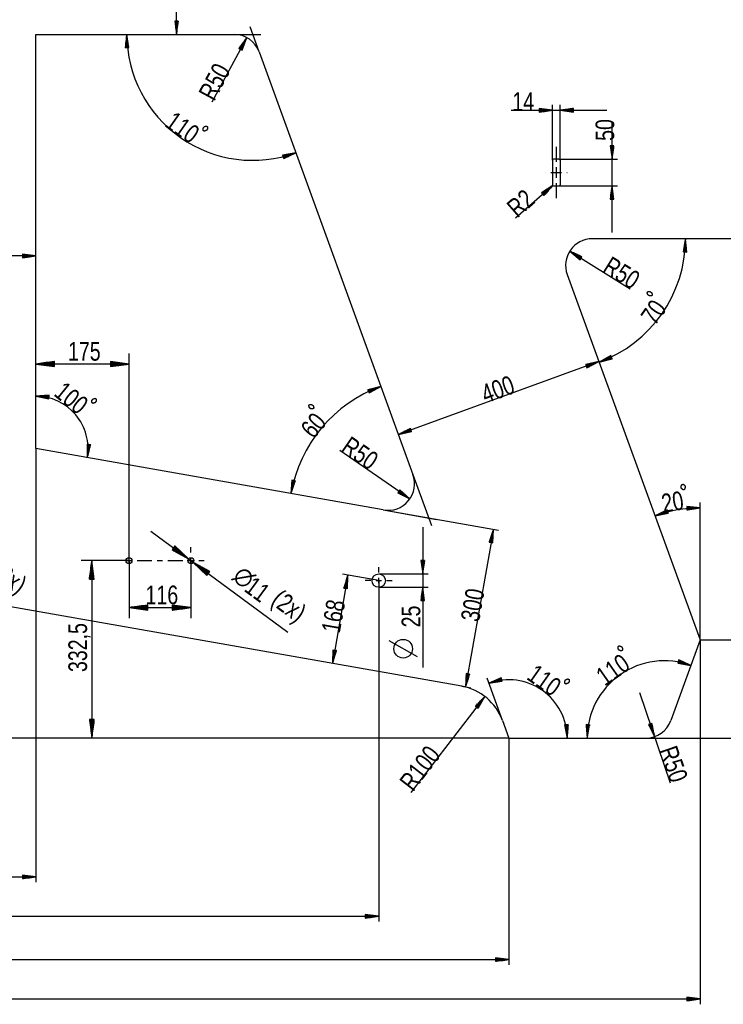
# Model space of a CAD drawing. Header units: millimetres. Extents: x -6 to 1189, y -6 to 841.
# Tile 12 of 23: x 283 to 415, y 497 to 681. Entities that reach past the tile are written whole.
import ezdxf

# ---------------------------------------------------------------- set-up
doc = ezdxf.new("R2010")
doc.units = ezdxf.units.MM
doc.layers.add('201', color=7, linetype='Continuous')
doc.styles.add('SEACAD_Arial', font='arial.ttf', dxfattribs={"width": 0.75})

msp = doc.modelspace()

# ---------------------------------------------------------------- linework, layer by layer
at = {"layer": '201', "color": 7, "linetype": 'Continuous'}
for p, q in [((312.45, 678.72), (312.45, 714.72)), ((312.78, 681.22), (312.12, 681.22)), ((312.12, 681.22), (312.45, 678.72)), ((312.15, 681.22), (312.15, 681.04)), ((312.15, 681.22), (312.15, 681.04)), ((312.2, 681.22), (312.2, 680.65)), ((312.25, 681.22), (312.25, 680.26)), ((312.3, 681.22), (312.3, 679.88)), ((312.35, 681.22), (312.35, 679.49)), ((312.4, 681.22), (312.4, 679.11)), ((312.45, 678.72), (312.78, 681.22)), ((312.45, 681.22), (312.45, 678.72)), ((312.45, 681.22), (312.45, 678.72)), ((312.5, 681.22), (312.5, 679.11)), ((312.55, 681.22), (312.55, 679.49)), ((312.6, 681.22), (312.6, 679.88)), ((312.65, 681.22), (312.65, 680.26)), ((312.7, 681.22), (312.7, 680.65)), ((312.75, 681.22), (312.75, 681.04)), ((312.75, 681.22), (312.75, 681.04)), ((327.96, 675.43), (326.25, 680.13)), ((286.06, 678.72), (323.26, 678.72)), ((286.06, 601.07), (286.06, 678.72)), ((303.15, 678.72), (302.89, 676.21)), ((303.06, 676.22), (303.03, 677.56)), ((303.12, 676.22), (303.07, 677.95)), ((303.17, 676.22), (303.11, 678.33)), ((303.55, 676.23), (303.15, 678.72)), ((303.22, 676.22), (303.15, 678.72)), ((303.22, 676.22), (303.15, 678.72)), ((303.27, 676.22), (303.21, 678.34)), ((303.32, 676.22), (303.27, 677.95)), ((303.37, 676.23), (303.33, 677.57)), ((325.64, 678.12), (319.1, 666.02)), ((323.26, 678.72), (328.26, 678.72)), ((325.64, 678.12), (324.16, 676.08)), ((324.36, 675.97), (325.18, 677.49)), ((324.4, 675.94), (325.41, 677.8)), ((324.45, 675.92), (325.64, 678.12)), ((324.45, 675.92), (325.64, 678.12)), ((324.49, 675.9), (325.5, 677.76)), ((324.54, 675.87), (325.36, 677.39)), ((324.74, 675.76), (325.64, 678.12)), ((302.89, 676.21), (303.55, 676.23)), ((302.91, 676.21), (302.91, 676.4)), ((302.91, 676.21), (302.91, 676.4)), ((302.96, 676.21), (302.95, 676.79)), ((303.01, 676.22), (302.99, 677.17)), ((303.42, 676.23), (303.39, 677.18)), ((303.47, 676.23), (303.46, 676.8)), ((303.52, 676.23), (303.52, 676.41)), ((303.52, 676.23), (303.52, 676.41)), ((324.16, 676.08), (324.74, 675.76)), ((324.18, 676.07), (324.27, 676.23)), ((324.18, 676.07), (324.27, 676.23)), ((324.22, 676.04), (324.5, 676.54)), ((324.27, 676.02), (324.72, 676.86)), ((324.31, 675.99), (324.95, 677.17)), ((324.58, 675.85), (325.22, 677.03)), ((324.63, 675.82), (325.08, 676.67)), ((324.67, 675.8), (324.94, 676.3)), ((324.72, 675.78), (324.8, 675.94)), ((324.72, 675.78), (324.8, 675.94)), ((327.96, 675.43), (356.79, 596.21)), ((375.23, 664.49), (393.11, 664.49)), ((382.96, 664.49), (380.46, 664.82)), ((380.46, 664.82), (380.46, 664.16)), ((380.46, 664.8), (380.65, 664.8)), ((380.46, 664.8), (380.65, 664.8)), ((380.46, 664.75), (381.03, 664.75)), ((380.46, 664.7), (381.42, 664.7)), ((380.46, 664.65), (381.8, 664.65)), ((380.46, 664.59), (382.19, 664.59)), ((380.46, 664.54), (382.58, 664.54)), ((380.46, 664.16), (382.96, 664.49)), ((380.46, 664.49), (382.96, 664.49)), ((380.46, 664.49), (382.96, 664.49)), ((380.46, 664.44), (382.58, 664.44)), ((382.96, 655.12), (382.96, 665.49)), ((384.36, 655.12), (384.36, 665.49)), ((386.86, 664.82), (384.36, 664.49)), ((384.36, 664.49), (386.86, 664.16)), ((386.86, 664.49), (384.36, 664.49)), ((386.86, 664.49), (384.36, 664.49)), ((386.86, 664.54), (384.75, 664.54)), ((386.86, 664.44), (384.75, 664.44)), ((386.86, 664.59), (385.13, 664.59)), ((386.86, 664.65), (385.52, 664.65)), ((386.86, 664.7), (385.91, 664.7)), ((386.86, 664.75), (386.29, 664.75)), ((386.86, 664.8), (386.68, 664.8)), ((386.86, 664.8), (386.68, 664.8)), ((386.86, 664.16), (386.86, 664.82)), ((380.46, 664.39), (382.19, 664.39)), ((380.46, 664.34), (381.8, 664.34)), ((380.46, 664.29), (381.42, 664.29)), ((380.46, 664.24), (381.03, 664.24)), ((380.46, 664.19), (380.65, 664.19)), ((380.46, 664.19), (380.65, 664.19)), ((386.86, 664.39), (385.13, 664.39)), ((386.86, 664.34), (385.52, 664.34)), ((386.86, 664.29), (385.91, 664.29)), ((386.86, 664.24), (386.29, 664.24)), ((386.86, 664.19), (386.68, 664.19)), ((386.86, 664.19), (386.68, 664.19)), ((394.11, 641.57), (394.11, 662.33)), ((394.44, 657.82), (393.78, 657.82)), ((393.78, 657.82), (394.11, 655.32)), ((393.8, 657.82), (393.8, 657.64)), ((393.8, 657.82), (393.8, 657.64)), ((393.86, 657.82), (393.86, 657.25)), ((393.91, 657.82), (393.91, 656.86)), ((393.96, 657.82), (393.96, 656.48)), ((394.01, 657.82), (394.01, 656.09)), ((394.06, 657.82), (394.06, 655.71)), ((394.11, 655.32), (394.44, 657.82)), ((394.11, 657.82), (394.11, 655.32)), ((394.11, 657.82), (394.11, 655.32)), ((394.16, 657.82), (394.16, 655.71)), ((394.21, 657.82), (394.21, 656.09)), ((394.26, 657.82), (394.26, 656.48)), ((394.31, 657.82), (394.31, 656.86)), ((394.36, 657.82), (394.36, 657.25)), ((394.41, 657.82), (394.41, 657.64)), ((394.41, 657.82), (394.41, 657.64)), ((334.84, 656.53), (332.36, 656.05)), ((332.36, 656.05), (332.57, 655.43)), ((332.37, 656.03), (332.54, 656.09)), ((332.37, 656.03), (332.54, 656.09)), ((332.38, 655.98), (332.93, 656.16)), ((332.4, 655.93), (333.31, 656.24)), ((332.42, 655.89), (333.69, 656.31)), ((332.43, 655.84), (334.07, 656.39)), ((332.45, 655.79), (334.45, 656.46)), ((332.48, 655.69), (334.49, 656.36)), ((332.5, 655.65), (334.14, 656.19)), ((332.51, 655.6), (333.79, 656.02)), ((332.53, 655.55), (333.44, 655.85)), ((332.54, 655.5), (333.09, 655.68)), ((332.56, 655.45), (332.74, 655.51)), ((332.56, 655.45), (332.74, 655.51)), ((332.57, 655.43), (334.84, 656.53)), ((384.16, 655.32), (383.16, 655.32)), ((384.16, 655.32), (395.11, 655.32)), ((382.96, 655.12), (382.96, 650.52)), ((383.66, 653.82), (383.66, 651.82)), ((384.36, 655.12), (384.36, 650.52)), ((381.61, 652.82), (381.66, 652.82)), ((385.66, 652.82), (385.71, 652.82)), ((383.01, 650.39), (376, 644.25)), ((383.01, 650.39), (380.91, 648.99)), ((381.03, 648.86), (382.04, 649.74)), ((381.06, 648.82), (382.36, 649.96)), ((381.1, 648.78), (382.69, 650.17)), ((381.13, 648.74), (383.01, 650.39)), ((381.13, 648.74), (383.01, 650.39)), ((381.16, 648.7), (382.75, 650.1)), ((381.2, 648.67), (382.5, 649.8)), ((381.35, 648.49), (383.01, 650.39)), ((383.16, 650.32), (384.16, 650.32)), ((384.16, 650.32), (395.11, 650.32)), ((394.11, 650.32), (393.78, 647.82)), ((394.06, 647.82), (394.06, 649.93)), ((394.44, 647.82), (394.11, 650.32)), ((394.11, 647.82), (394.11, 650.32)), ((394.11, 647.82), (394.11, 650.32)), ((394.16, 647.82), (394.16, 649.93)), ((380.91, 648.99), (381.35, 648.49)), ((380.93, 648.97), (381.07, 649.09)), ((380.93, 648.97), (381.07, 649.09)), ((380.96, 648.93), (381.39, 649.31)), ((381, 648.89), (381.72, 649.52)), ((381.23, 648.63), (382.24, 649.51)), ((381.26, 648.59), (381.98, 649.22)), ((381.3, 648.55), (381.73, 648.93)), ((381.33, 648.51), (381.47, 648.63)), ((381.33, 648.51), (381.47, 648.63)), ((393.78, 647.82), (394.44, 647.82)), ((393.8, 647.82), (393.8, 648.01)), ((393.8, 647.82), (393.8, 648.01)), ((393.86, 647.82), (393.86, 648.39)), ((393.91, 647.82), (393.91, 648.78)), ((393.96, 647.82), (393.96, 649.16)), ((394.01, 647.82), (394.01, 649.55)), ((394.21, 647.82), (394.21, 649.55)), ((394.26, 647.82), (394.26, 649.16)), ((394.31, 647.82), (394.31, 648.78)), ((394.36, 647.82), (394.36, 648.39)), ((394.41, 647.82), (394.41, 648.01)), ((394.41, 647.82), (394.41, 648.01)), ((524.49, 640.42), (390.41, 640.42)), ((407.89, 640.42), (407.49, 637.93)), ((407.62, 637.93), (407.64, 638.88)), ((407.67, 637.93), (407.7, 639.27)), ((407.72, 637.92), (407.76, 639.65)), ((407.77, 637.92), (407.83, 640.04)), ((407.82, 637.92), (407.89, 640.42)), ((407.82, 637.92), (407.89, 640.42)), ((407.87, 637.92), (407.93, 640.03)), ((408.15, 637.91), (407.89, 640.42)), ((407.92, 637.92), (407.97, 639.65)), ((407.97, 637.92), (408.01, 639.26)), ((408.03, 637.92), (408.05, 638.87)), ((286.06, 637.18), (266.06, 637.18)), ((286.06, 637.18), (283.56, 637.51)), ((283.56, 637.51), (283.56, 636.85)), ((283.56, 637.48), (283.75, 637.48)), ((283.56, 637.48), (283.75, 637.48)), ((283.56, 637.43), (284.13, 637.43)), ((283.56, 637.38), (284.52, 637.38)), ((283.56, 637.33), (284.9, 637.33)), ((283.56, 637.28), (285.29, 637.28)), ((283.56, 637.23), (285.68, 637.23)), ((283.56, 636.85), (286.06, 637.18)), ((283.56, 637.18), (286.06, 637.18)), ((283.56, 637.18), (286.06, 637.18)), ((283.56, 637.13), (285.68, 637.13)), ((283.56, 637.08), (285.29, 637.08)), ((283.56, 637.03), (284.9, 637.03)), ((283.56, 636.98), (284.52, 636.98)), ((283.56, 636.93), (284.13, 636.93)), ((283.56, 636.87), (283.75, 636.87)), ((283.56, 636.87), (283.75, 636.87)), ((386.17, 638.07), (397.48, 630.99)), ((386.17, 638.07), (388.11, 636.47)), ((388.46, 637.03), (386.17, 638.07)), ((388.29, 636.75), (386.17, 638.07)), ((388.29, 636.75), (386.17, 638.07)), ((388.26, 636.7), (386.47, 637.83)), ((388.32, 636.79), (386.52, 637.91)), ((388.24, 636.66), (386.77, 637.58)), ((388.34, 636.83), (386.88, 637.75)), ((388.21, 636.62), (387.07, 637.33)), ((388.37, 636.88), (387.23, 637.59)), ((388.18, 636.57), (387.37, 637.08)), ((388.4, 636.92), (387.59, 637.43)), ((388.15, 636.53), (387.67, 636.83)), ((388.42, 636.96), (387.94, 637.27)), ((388.11, 636.47), (388.46, 637.03)), ((388.45, 637.01), (388.29, 637.1)), ((388.45, 637.01), (388.29, 637.1)), ((407.49, 637.93), (408.15, 637.91)), ((407.52, 637.93), (407.52, 638.11)), ((407.52, 637.93), (407.52, 638.11)), ((407.57, 637.93), (407.58, 638.5)), ((408.08, 637.91), (408.09, 638.49)), ((408.13, 637.91), (408.13, 638.1)), ((408.13, 637.91), (408.13, 638.1)), ((388.13, 636.49), (387.97, 636.59)), ((388.13, 636.49), (387.97, 636.59)), ((385.71, 633.71), (410.64, 565.21)), ((303.56, 580.07), (303.56, 618.93)), ((393.89, 618.51), (391.69, 617.29)), ((393.98, 618.3), (392.37, 617.66)), ((393.96, 618.34), (392.71, 617.85)), ((393.94, 618.39), (393.05, 618.04)), ((393.92, 618.44), (393.39, 618.23)), ((393.9, 618.48), (393.73, 618.42)), ((393.9, 618.48), (393.73, 618.42)), ((394.13, 617.89), (393.89, 618.51)), ((289.56, 617.39), (286.06, 616.93)), ((303.56, 616.93), (286.06, 616.93)), ((286.06, 616.93), (289.56, 616.47)), ((289.56, 616.93), (286.06, 616.93)), ((289.56, 616.93), (286.06, 616.93)), ((289.56, 616.98), (286.45, 616.98)), ((289.56, 616.88), (286.45, 616.88)), ((289.56, 617.03), (286.83, 617.03)), ((289.56, 616.83), (286.83, 616.83)), ((289.56, 617.08), (287.22, 617.08)), ((289.56, 616.78), (287.22, 616.78)), ((289.56, 617.13), (287.61, 617.13)), ((289.56, 616.73), (287.61, 616.73)), ((289.56, 617.19), (287.99, 617.19)), ((289.56, 616.68), (287.99, 616.68)), ((289.56, 617.24), (288.38, 617.24)), ((289.56, 616.63), (288.38, 616.63)), ((289.56, 617.29), (288.76, 617.29)), ((289.56, 616.58), (288.76, 616.58)), ((289.56, 617.34), (289.15, 617.34)), ((289.56, 616.52), (289.15, 616.52)), ((289.56, 617.39), (289.53, 617.39)), ((289.56, 617.39), (289.53, 617.39)), ((289.56, 616.47), (289.53, 616.47)), ((289.56, 616.47), (289.53, 616.47)), ((289.56, 616.47), (289.56, 617.39)), ((303.56, 616.93), (300.06, 617.39)), ((300.06, 617.39), (300.06, 616.47)), ((300.06, 617.39), (300.09, 617.39)), ((300.06, 617.39), (300.09, 617.39)), ((300.06, 617.34), (300.48, 617.34)), ((300.06, 617.29), (300.86, 617.29)), ((300.06, 617.24), (301.25, 617.24)), ((300.06, 617.19), (301.63, 617.19)), ((300.06, 617.13), (302.02, 617.13)), ((300.06, 617.08), (302.4, 617.08)), ((300.06, 617.03), (302.79, 617.03)), ((300.06, 616.98), (303.18, 616.98)), ((300.06, 616.47), (303.56, 616.93)), ((300.06, 616.93), (303.56, 616.93)), ((300.06, 616.93), (303.56, 616.93)), ((300.06, 616.88), (303.18, 616.88)), ((300.06, 616.83), (302.79, 616.83)), ((300.06, 616.78), (302.4, 616.78)), ((300.06, 616.73), (302.02, 616.73)), ((300.06, 616.68), (301.63, 616.68)), ((300.06, 616.63), (301.25, 616.63)), ((300.06, 616.58), (300.86, 616.58)), ((300.06, 616.52), (300.48, 616.52)), ((300.06, 616.47), (300.09, 616.47)), ((300.06, 616.47), (300.09, 616.47)), ((391.65, 617.39), (354.06, 603.71)), ((391.65, 617.39), (389.19, 616.84)), ((389.19, 616.84), (389.41, 616.22)), ((389.2, 616.82), (389.37, 616.88)), ((389.2, 616.82), (389.37, 616.88)), ((389.21, 616.77), (389.75, 616.97)), ((389.23, 616.72), (390.13, 617.05)), ((389.25, 616.68), (390.51, 617.13)), ((389.27, 616.63), (390.89, 617.22)), ((389.28, 616.58), (391.27, 617.3)), ((389.32, 616.48), (391.31, 617.21)), ((389.34, 616.44), (390.96, 617.03)), ((389.35, 616.39), (390.62, 616.85)), ((389.37, 616.34), (390.27, 616.67)), ((389.39, 616.29), (389.92, 616.49)), ((389.41, 616.22), (391.65, 617.39)), ((394.01, 618.2), (391.69, 617.29)), ((394.01, 618.2), (391.69, 617.29)), ((391.69, 617.29), (394.13, 617.89)), ((394, 618.25), (392.03, 617.48)), ((394.03, 618.15), (392.07, 617.38)), ((394.05, 618.11), (392.44, 617.47)), ((394.07, 618.06), (392.82, 617.57)), ((394.09, 618.01), (393.2, 617.66)), ((394.11, 617.96), (393.58, 617.76)), ((394.13, 617.92), (393.95, 617.85)), ((394.13, 617.92), (393.95, 617.85)), ((389.41, 616.25), (389.58, 616.31)), ((389.41, 616.25), (389.58, 616.31)), ((288.58, 611.06), (286.06, 610.89)), ((288.56, 610.78), (286.45, 610.92)), ((288.56, 610.84), (286.84, 610.94)), ((288.57, 610.89), (287.23, 610.97)), ((288.57, 610.94), (287.62, 611)), ((288.57, 610.99), (288, 611.02)), ((288.58, 611.04), (288.39, 611.05)), ((288.58, 611.04), (288.39, 611.05)), ((288.54, 610.41), (288.58, 611.06)), ((350.78, 612.73), (348.33, 612.12)), ((348.33, 612.12), (348.57, 611.51)), ((348.34, 612.1), (348.51, 612.17)), ((348.34, 612.1), (348.51, 612.17)), ((348.36, 612.05), (348.89, 612.26)), ((348.38, 612.01), (349.27, 612.36)), ((348.4, 611.96), (349.65, 612.45)), ((348.41, 611.91), (350.02, 612.54)), ((348.43, 611.87), (350.4, 612.64)), ((348.45, 611.82), (350.78, 612.73)), ((348.45, 611.82), (350.78, 612.73)), ((348.47, 611.77), (350.44, 612.54)), ((348.49, 611.72), (350.1, 612.35)), ((348.51, 611.68), (349.76, 612.17)), ((348.53, 611.63), (349.42, 611.98)), ((348.54, 611.58), (349.08, 611.79)), ((348.56, 611.53), (348.73, 611.6)), ((348.56, 611.53), (348.73, 611.6)), ((348.57, 611.51), (350.78, 612.73)), ((286.06, 610.89), (288.54, 610.41)), ((288.55, 610.68), (286.44, 610.82)), ((288.55, 610.63), (286.83, 610.74)), ((288.55, 610.58), (287.21, 610.67)), ((288.54, 610.53), (287.59, 610.59)), ((288.54, 610.48), (287.97, 610.52)), ((288.54, 610.43), (288.35, 610.44)), ((288.54, 610.43), (288.35, 610.44)), ((356.3, 604.87), (354.06, 603.71)), ((354.06, 603.71), (356.53, 604.25)), ((356.4, 604.61), (354.41, 603.89)), ((356.43, 604.51), (354.44, 603.79)), ((356.38, 604.66), (354.75, 604.07)), ((356.45, 604.47), (354.82, 603.88)), ((356.36, 604.7), (355.1, 604.25)), ((356.46, 604.42), (355.2, 603.96)), ((356.34, 604.75), (355.44, 604.43)), ((356.48, 604.37), (355.58, 604.04)), ((356.33, 604.8), (355.79, 604.61)), ((356.5, 604.32), (355.96, 604.13)), ((356.31, 604.85), (356.13, 604.78)), ((356.31, 604.85), (356.13, 604.78)), ((356.53, 604.25), (356.3, 604.87)), ((356.52, 604.28), (356.34, 604.21)), ((356.52, 604.28), (356.34, 604.21)), ((296.34, 601.81), (295.69, 601.88)), ((295.69, 601.88), (295.74, 599.36)), ((295.71, 601.88), (295.69, 601.7)), ((295.71, 601.88), (295.69, 601.7)), ((295.76, 601.87), (295.7, 601.31)), ((295.81, 601.87), (295.71, 600.92)), ((295.86, 601.86), (295.72, 600.53)), ((295.91, 601.86), (295.72, 600.14)), ((295.97, 601.85), (295.73, 599.75)), ((296.02, 601.84), (295.74, 599.36)), ((296.02, 601.84), (295.74, 599.36)), ((295.74, 599.36), (296.34, 601.81)), ((296.07, 601.84), (295.83, 599.74)), ((296.12, 601.83), (295.92, 600.12)), ((296.17, 601.83), (296.02, 600.49)), ((296.22, 601.82), (296.11, 600.87)), ((296.27, 601.82), (296.2, 601.25)), ((296.32, 601.81), (296.3, 601.63)), ((296.32, 601.81), (296.3, 601.63)), ((286.06, 601.07), (286.06, 519.79)), ((351.22, 589.58), (286.06, 601.07)), ((356.21, 591.66), (343.06, 600.74)), ((365.92, 556.52), (136.59, 596.96)), ((356.79, 596.21), (360.27, 586.66)), ((334.08, 595.14), (333.91, 592.63)), ((333.91, 592.63), (334.73, 595.02)), ((334.36, 595.09), (333.94, 593.02)), ((334.31, 595.1), (333.97, 593.41)), ((334.26, 595.11), (333.99, 593.79)), ((334.21, 595.12), (334.02, 594.18)), ((334.16, 595.13), (334.04, 594.57)), ((334.46, 595.07), (334.04, 593)), ((334.11, 595.14), (334.07, 594.96)), ((334.11, 595.14), (334.07, 594.96)), ((334.73, 595.02), (334.08, 595.14)), ((334.51, 595.06), (334.17, 593.37)), ((334.56, 595.05), (334.29, 593.73)), ((334.61, 595.04), (334.42, 594.1)), ((334.66, 595.03), (334.54, 594.47)), ((334.71, 595.02), (334.67, 594.84)), ((334.71, 595.02), (334.67, 594.84)), ((354.34, 593.35), (353.96, 592.81)), ((353.96, 592.81), (356.21, 591.66)), ((353.98, 592.83), (354.13, 592.72)), ((353.98, 592.83), (354.13, 592.72)), ((354.01, 592.87), (354.48, 592.55)), ((354.04, 592.91), (354.82, 592.37)), ((354.06, 592.96), (355.17, 592.19)), ((354.09, 593), (355.52, 592.02)), ((354.12, 593.04), (355.86, 591.84)), ((354.15, 593.08), (356.21, 591.66)), ((354.15, 593.08), (356.21, 591.66)), ((354.18, 593.12), (355.92, 591.92)), ((354.21, 593.16), (355.63, 592.18)), ((354.24, 593.21), (355.34, 592.44)), ((354.27, 593.25), (355.05, 592.7)), ((354.29, 593.29), (354.76, 592.97)), ((354.32, 593.33), (354.48, 593.23)), ((354.32, 593.33), (354.48, 593.23)), ((356.21, 591.66), (354.34, 593.35)), ((410.64, 565.21), (410.64, 590.96)), ((351.22, 589.58), (372.84, 585.76)), ((351.22, 589.58), (361.23, 587.81)), ((404.44, 589.57), (402.18, 588.47)), ((402.18, 588.47), (404.65, 588.95)), ((404.53, 589.31), (402.53, 588.64)), ((404.56, 589.21), (402.56, 588.54)), ((404.51, 589.36), (402.88, 588.81)), ((404.58, 589.17), (402.94, 588.62)), ((404.5, 589.41), (403.23, 588.98)), ((404.6, 589.12), (403.32, 588.69)), ((404.48, 589.46), (403.58, 589.15)), ((404.61, 589.07), (403.71, 588.77)), ((404.47, 589.5), (403.93, 589.32)), ((404.63, 589.02), (404.09, 588.84)), ((404.45, 589.55), (404.28, 589.49)), ((404.45, 589.55), (404.28, 589.49)), ((404.65, 588.95), (404.44, 589.57)), ((404.64, 588.97), (404.47, 588.91)), ((404.64, 588.97), (404.47, 588.91)), ((410.64, 589.96), (408.13, 590.23)), ((408.13, 590.23), (408.15, 589.57)), ((408.13, 590.2), (408.32, 590.21)), ((408.13, 590.2), (408.32, 590.21)), ((408.14, 590.15), (408.71, 590.16)), ((408.14, 590.1), (409.09, 590.12)), ((408.14, 590.05), (409.48, 590.08)), ((408.14, 590), (409.87, 590.04)), ((408.14, 589.95), (410.25, 590)), ((408.14, 589.9), (410.64, 589.96)), ((408.14, 589.9), (410.64, 589.96)), ((408.14, 589.85), (410.26, 589.9)), ((408.15, 589.57), (410.64, 589.96)), ((408.15, 589.79), (409.87, 589.84)), ((408.15, 589.74), (409.49, 589.78)), ((408.15, 589.69), (409.1, 589.72)), ((408.15, 589.64), (408.72, 589.66)), ((408.15, 589.59), (408.34, 589.6)), ((408.15, 589.59), (408.34, 589.6)), ((307.67, 585.57), (333.36, 566.69)), ((358.62, 586.32), (358.62, 560.06)), ((371.86, 585.94), (366.65, 556.39)), ((371.86, 585.94), (371.1, 583.53)), ((371.32, 583.49), (371.62, 585.2)), ((371.37, 583.49), (371.74, 585.57)), ((371.42, 583.48), (371.86, 585.94)), ((371.42, 583.48), (371.86, 585.94)), ((371.47, 583.47), (371.84, 585.55)), ((371.52, 583.46), (371.82, 585.16)), ((371.75, 583.42), (371.86, 585.94)), ((371.1, 583.53), (371.75, 583.42)), ((371.12, 583.53), (371.16, 583.71)), ((371.12, 583.53), (371.16, 583.71)), ((371.17, 583.52), (371.27, 584.08)), ((371.22, 583.51), (371.39, 584.45)), ((371.27, 583.5), (371.51, 584.82)), ((371.57, 583.45), (371.81, 584.77)), ((371.62, 583.44), (371.79, 584.38)), ((371.67, 583.43), (371.77, 583.99)), ((371.72, 583.42), (371.76, 583.61)), ((371.72, 583.42), (371.76, 583.61)), ((303.56, 581.57), (303.56, 582.57)), ((312.17, 582.84), (311.63, 582.09)), ((311.63, 582.1), (311.65, 582.08)), ((311.63, 582.1), (311.65, 582.08)), ((311.63, 582.09), (314.72, 580.39)), ((311.66, 582.14), (311.99, 581.89)), ((311.69, 582.18), (312.33, 581.71)), ((311.72, 582.22), (312.67, 581.52)), ((311.75, 582.26), (313.01, 581.33)), ((311.78, 582.3), (313.35, 581.14)), ((311.81, 582.34), (313.7, 580.96)), ((311.84, 582.38), (314.04, 580.77)), ((311.87, 582.42), (314.38, 580.58)), ((311.9, 582.47), (314.72, 580.39)), ((311.9, 582.47), (314.72, 580.39)), ((311.93, 582.51), (314.44, 580.66)), ((311.96, 582.55), (314.16, 580.93)), ((311.99, 582.59), (313.88, 581.2)), ((312.02, 582.63), (313.6, 581.47)), ((312.05, 582.67), (313.31, 581.74)), ((312.08, 582.71), (313.03, 582.01)), ((312.11, 582.75), (312.75, 582.28)), ((312.14, 582.79), (312.47, 582.55)), ((314.72, 580.39), (312.17, 582.84)), ((312.17, 582.83), (312.19, 582.82)), ((312.17, 582.83), (312.19, 582.82)), ((315.16, 581.57), (315.16, 582.57)), ((303.56, 580.07), (294.58, 580.07)), ((296.58, 580.07), (296.12, 576.57)), ((296.53, 576.57), (296.53, 579.68)), ((296.58, 580.07), (296.58, 546.82)), ((297.04, 576.57), (296.58, 580.07)), ((296.58, 576.57), (296.58, 580.07)), ((296.58, 576.57), (296.58, 580.07)), ((296.63, 576.57), (296.63, 579.68)), ((302.06, 580.07), (301.06, 580.07)), ((303.06, 580.07), (304.06, 580.07)), ((303.56, 579.57), (303.56, 580.57)), ((303.56, 580.07), (303.56, 569.27)), ((305.06, 580.07), (307.86, 580.07)), ((308.86, 580.07), (309.86, 580.07)), ((310.86, 580.07), (313.66, 580.07)), ((314.66, 580.07), (315.66, 580.07)), ((315.16, 579.57), (315.16, 580.57)), ((315.16, 580.07), (315.16, 569.27)), ((315.61, 579.74), (318.15, 577.3)), ((318.7, 578.04), (315.61, 579.74)), ((318.43, 577.67), (315.61, 579.74)), ((318.43, 577.67), (315.61, 579.74)), ((318.46, 577.71), (315.95, 579.55)), ((316.66, 580.07), (317.66, 580.07)), ((358.95, 580.07), (358.29, 580.07)), ((358.29, 580.07), (358.62, 577.57)), ((358.32, 580.07), (358.32, 579.89)), ((358.32, 580.07), (358.32, 579.89)), ((358.37, 580.07), (358.37, 579.5)), ((358.42, 580.07), (358.42, 579.11)), ((358.47, 580.07), (358.47, 578.73)), ((358.52, 580.07), (358.52, 578.34)), ((358.57, 580.07), (358.57, 577.96)), ((358.62, 577.57), (358.95, 580.07)), ((358.62, 580.07), (358.62, 577.57)), ((358.62, 580.07), (358.62, 577.57)), ((358.67, 580.07), (358.67, 577.96)), ((358.72, 580.07), (358.72, 578.34)), ((358.77, 580.07), (358.77, 578.73)), ((358.83, 580.07), (358.83, 579.11)), ((358.88, 580.07), (358.88, 579.5)), ((358.93, 580.07), (358.93, 579.89)), ((358.93, 580.07), (358.93, 579.89)), ((296.28, 576.57), (296.28, 577.75)), ((296.33, 576.57), (296.33, 578.14)), ((296.38, 576.57), (296.38, 578.52)), ((296.43, 576.57), (296.43, 578.91)), ((296.48, 576.57), (296.48, 579.29)), ((296.68, 576.57), (296.68, 579.29)), ((296.73, 576.57), (296.73, 578.91)), ((296.78, 576.57), (296.78, 578.52)), ((296.84, 576.57), (296.84, 578.14)), ((296.89, 576.57), (296.89, 577.75)), ((303.56, 578.57), (303.56, 577.57)), ((315.16, 578.57), (315.16, 577.57)), ((318.4, 577.63), (315.89, 579.47)), ((318.37, 577.59), (316.17, 579.2)), ((318.49, 577.75), (316.29, 579.37)), ((318.34, 577.55), (316.45, 578.93)), ((318.52, 577.79), (316.63, 579.18)), ((318.3, 577.5), (316.73, 578.66)), ((318.55, 577.83), (316.97, 578.99)), ((318.27, 577.46), (317.01, 578.39)), ((318.24, 577.42), (317.29, 578.12)), ((318.58, 577.87), (317.31, 578.8)), ((318.21, 577.38), (317.57, 577.85)), ((318.61, 577.91), (317.65, 578.62)), ((318.64, 577.95), (317.99, 578.43)), ((318.15, 577.3), (318.7, 578.04)), ((318.67, 578), (318.33, 578.24)), ((318.7, 578.04), (318.67, 578.05)), ((318.7, 578.04), (318.67, 578.05)), ((350.36, 577.82), (350.36, 578.82)), ((296.12, 576.57), (296.12, 576.59)), ((296.12, 576.57), (296.12, 576.59)), ((296.12, 576.57), (297.04, 576.57)), ((296.18, 576.57), (296.18, 576.98)), ((296.23, 576.57), (296.23, 577.37)), ((296.94, 576.57), (296.94, 577.37)), ((296.99, 576.57), (296.99, 576.98)), ((297.04, 576.57), (297.04, 576.59)), ((297.04, 576.57), (297.04, 576.59)), ((318.18, 577.34), (317.85, 577.59)), ((318.15, 577.3), (318.13, 577.32)), ((318.15, 577.3), (318.13, 577.32)), ((344.6, 577.34), (341.68, 560.8)), ((350.36, 576.32), (343.61, 577.51)), ((344.6, 577.34), (343.84, 574.93)), ((343.96, 574.91), (344.13, 575.85)), ((344.01, 574.9), (344.25, 576.22)), ((344.06, 574.89), (344.36, 576.59)), ((344.11, 574.88), (344.48, 576.97)), ((344.16, 574.87), (344.6, 577.34)), ((344.16, 574.87), (344.6, 577.34)), ((344.21, 574.87), (344.58, 576.95)), ((344.26, 574.86), (344.56, 576.56)), ((344.31, 574.85), (344.55, 576.17)), ((344.49, 574.82), (344.6, 577.34)), ((348.86, 576.32), (347.86, 576.32)), ((349.86, 576.32), (350.86, 576.32)), ((350.36, 577.57), (359.62, 577.57)), ((350.36, 575.82), (350.36, 576.82)), ((350.36, 576.32), (350.36, 512.4)), ((351.86, 576.32), (352.86, 576.32)), ((343.84, 574.93), (344.49, 574.82)), ((343.86, 574.93), (343.9, 575.11)), ((343.86, 574.93), (343.9, 575.11)), ((343.91, 574.92), (344.01, 575.48)), ((344.36, 574.84), (344.53, 575.78)), ((344.41, 574.83), (344.51, 575.39)), ((344.46, 574.82), (344.5, 575)), ((344.46, 574.82), (344.5, 575)), ((350.36, 575.07), (359.62, 575.07)), ((350.36, 574.82), (350.36, 573.82)), ((358.62, 575.07), (358.29, 572.57)), ((358.52, 572.57), (358.52, 574.3)), ((358.57, 572.57), (358.57, 574.68)), ((358.95, 572.57), (358.62, 575.07)), ((358.62, 572.57), (358.62, 575.07)), ((358.62, 572.57), (358.62, 575.07)), ((358.67, 572.57), (358.67, 574.68)), ((358.72, 572.57), (358.72, 574.3)), ((358.29, 572.57), (358.95, 572.57)), ((358.32, 572.57), (358.32, 572.76)), ((358.32, 572.57), (358.32, 572.76)), ((358.37, 572.57), (358.37, 573.14)), ((358.42, 572.57), (358.42, 573.53)), ((358.47, 572.57), (358.47, 573.91)), ((358.77, 572.57), (358.77, 573.91)), ((358.83, 572.57), (358.83, 573.53)), ((358.88, 572.57), (358.88, 573.14)), ((358.93, 572.57), (358.93, 572.76)), ((358.93, 572.57), (358.93, 572.76)), ((307.06, 571.73), (303.56, 571.27)), ((303.56, 571.27), (315.16, 571.27)), ((303.56, 571.27), (307.06, 570.81)), ((307.06, 571.27), (303.56, 571.27)), ((307.06, 571.27), (303.56, 571.27)), ((307.06, 571.32), (303.95, 571.32)), ((307.06, 571.22), (303.95, 571.22)), ((307.06, 571.37), (304.33, 571.37)), ((307.06, 571.17), (304.33, 571.17)), ((307.06, 571.42), (304.72, 571.42)), ((307.06, 571.11), (304.72, 571.11)), ((307.06, 571.47), (305.11, 571.47)), ((307.06, 571.06), (305.11, 571.06)), ((307.06, 571.52), (305.49, 571.52)), ((307.06, 571.01), (305.49, 571.01)), ((307.06, 571.57), (305.88, 571.57)), ((307.06, 570.96), (305.88, 570.96)), ((307.06, 571.62), (306.26, 571.62)), ((307.06, 570.91), (306.26, 570.91)), ((307.06, 571.67), (306.65, 571.67)), ((307.06, 570.86), (306.65, 570.86)), ((307.06, 571.72), (307.03, 571.72)), ((307.06, 571.72), (307.03, 571.72)), ((307.06, 570.81), (307.03, 570.81)), ((307.06, 570.81), (307.03, 570.81)), ((307.06, 570.81), (307.06, 571.73)), ((315.16, 571.27), (311.66, 571.73)), ((311.66, 571.73), (311.66, 570.81)), ((311.66, 571.72), (311.69, 571.72)), ((311.66, 571.72), (311.69, 571.72)), ((311.66, 571.67), (312.08, 571.67)), ((311.66, 571.62), (312.46, 571.62)), ((311.66, 571.57), (312.85, 571.57)), ((311.66, 571.52), (313.23, 571.52)), ((311.66, 571.47), (313.62, 571.47)), ((311.66, 571.42), (314, 571.42)), ((311.66, 571.37), (314.39, 571.37)), ((311.66, 571.32), (314.78, 571.32)), ((311.66, 570.81), (315.16, 571.27)), ((311.66, 571.27), (315.16, 571.27)), ((311.66, 571.27), (315.16, 571.27)), ((311.66, 571.22), (314.78, 571.22)), ((311.66, 571.17), (314.39, 571.17)), ((311.66, 571.11), (314, 571.11)), ((311.66, 571.06), (313.62, 571.06)), ((311.66, 571.01), (313.23, 571.01)), ((311.66, 570.96), (312.85, 570.96)), ((311.66, 570.91), (312.46, 570.91)), ((311.66, 570.86), (312.08, 570.86)), ((311.66, 570.81), (311.69, 570.81)), ((311.66, 570.81), (311.69, 570.81)), ((357.62, 562.05), (352.33, 565.02)), ((410.64, 565.21), (405.15, 550.11)), ((410.64, 565.21), (410.64, 496.91)), ((410.64, 565.21), (425.6, 565.21)), ((341.79, 563.32), (341.68, 560.8)), ((342.12, 563.26), (341.68, 560.8)), ((342.12, 563.26), (341.68, 560.8)), ((341.68, 560.8), (342.44, 563.2)), ((342.07, 563.27), (341.7, 561.19)), ((342.02, 563.28), (341.72, 561.57)), ((341.97, 563.28), (341.73, 561.96)), ((341.92, 563.29), (341.75, 562.35)), ((341.87, 563.3), (341.77, 562.74)), ((341.82, 563.31), (341.78, 563.13)), ((341.82, 563.31), (341.78, 563.13)), ((342.44, 563.2), (341.79, 563.32)), ((342.17, 563.25), (341.8, 561.17)), ((342.22, 563.24), (341.92, 561.54)), ((342.27, 563.23), (342.03, 561.91)), ((342.32, 563.22), (342.15, 562.28)), ((342.37, 563.21), (342.27, 562.65)), ((342.42, 563.21), (342.38, 563.02)), ((342.42, 563.21), (342.38, 563.02)), ((406.62, 561.51), (406.42, 560.88)), ((406.49, 561.1), (408.14, 560.58)), ((406.51, 561.15), (408.52, 560.51)), ((406.52, 561.2), (408.91, 560.44)), ((406.52, 561.2), (408.91, 560.44)), ((406.54, 561.24), (408.55, 560.61)), ((406.55, 561.29), (408.2, 560.77)), ((406.57, 561.34), (407.85, 560.94)), ((406.58, 561.39), (407.5, 561.1)), ((406.6, 561.44), (407.14, 561.27)), ((406.61, 561.49), (406.79, 561.43)), ((406.61, 561.49), (406.79, 561.43)), ((408.91, 560.44), (406.62, 561.51)), ((406.42, 560.88), (408.91, 560.44)), ((406.43, 560.9), (406.61, 560.85)), ((406.43, 560.9), (406.61, 560.85)), ((406.45, 560.95), (406.99, 560.78)), ((406.46, 561), (407.37, 560.71)), ((406.48, 561.05), (407.76, 560.65)), ((366.76, 558.91), (366.65, 556.39)), ((367.08, 558.86), (366.65, 556.39)), ((367.08, 558.86), (366.65, 556.39)), ((366.65, 556.39), (367.41, 558.8)), ((367.03, 558.87), (366.67, 556.78)), ((366.98, 558.87), (366.68, 557.17)), ((366.93, 558.88), (366.7, 557.56)), ((366.88, 558.89), (366.72, 557.95)), ((366.83, 558.9), (366.73, 558.34)), ((366.78, 558.91), (366.75, 558.73)), ((366.78, 558.91), (366.75, 558.73)), ((367.41, 558.8), (366.76, 558.91)), ((367.13, 558.85), (366.77, 556.77)), ((367.18, 558.84), (366.88, 557.14)), ((367.23, 558.83), (367, 557.51)), ((367.28, 558.82), (367.12, 557.88)), ((367.33, 558.81), (367.23, 558.25)), ((367.38, 558.8), (367.35, 558.62)), ((367.38, 558.8), (367.35, 558.62)), ((373.58, 550.1), (370.69, 558.02)), ((373.33, 558.11), (371.03, 557.08)), ((373.43, 557.8), (371.03, 557.08)), ((373.43, 557.8), (371.03, 557.08)), ((371.03, 557.08), (373.52, 557.48)), ((373.41, 557.85), (371.39, 557.24)), ((373.44, 557.75), (371.42, 557.14)), ((373.4, 557.89), (371.74, 557.4)), ((373.46, 557.7), (371.8, 557.2)), ((373.39, 557.94), (372.1, 557.56)), ((373.47, 557.65), (372.19, 557.27)), ((373.37, 557.99), (372.45, 557.72)), ((373.49, 557.6), (372.57, 557.33)), ((373.36, 558.04), (372.81, 557.88)), ((373.5, 557.55), (372.96, 557.39)), ((373.34, 558.09), (373.16, 558.04)), ((373.34, 558.09), (373.16, 558.04)), ((373.52, 557.48), (373.33, 558.11)), ((373.52, 557.51), (373.34, 557.45)), ((373.52, 557.51), (373.34, 557.45)), ((365.92, 556.52), (367.63, 556.22)), ((370.29, 554.59), (356.42, 536.63)), ((370.29, 554.59), (368.5, 552.81)), ((368.64, 552.7), (369.46, 553.77)), ((368.68, 552.67), (369.74, 554.04)), ((368.72, 552.64), (370.02, 554.32)), ((368.8, 552.58), (370.1, 554.25)), ((368.84, 552.55), (369.9, 553.92)), ((369.02, 552.41), (370.29, 554.59)), ((399.23, 555.37), (405.02, 538.44)), ((368.5, 552.81), (369.02, 552.41)), ((368.52, 552.8), (368.64, 552.94)), ((368.52, 552.8), (368.64, 552.94)), ((368.56, 552.77), (368.91, 553.22)), ((368.6, 552.74), (369.19, 553.49)), ((368.88, 552.52), (369.7, 553.58)), ((368.92, 552.49), (369.51, 553.24)), ((368.96, 552.46), (369.31, 552.91)), ((369, 552.42), (369.12, 552.57)), ((369, 552.42), (369.12, 552.57)), ((297.04, 550.32), (296.12, 550.32)), ((296.12, 550.32), (296.58, 546.82)), ((296.12, 550.32), (296.12, 550.29)), ((296.12, 550.32), (296.12, 550.29)), ((296.18, 550.32), (296.18, 549.91)), ((296.23, 550.32), (296.23, 549.52)), ((296.28, 550.32), (296.28, 549.14)), ((296.33, 550.32), (296.33, 548.75)), ((296.38, 550.32), (296.38, 548.36)), ((296.43, 550.32), (296.43, 547.98)), ((296.48, 550.32), (296.48, 547.59)), ((296.53, 550.32), (296.53, 547.21)), ((296.58, 546.82), (297.04, 550.32)), ((296.58, 550.32), (296.58, 546.82)), ((296.58, 550.32), (296.58, 546.82)), ((296.63, 550.32), (296.63, 547.21)), ((296.68, 550.32), (296.68, 547.59)), ((296.73, 550.32), (296.73, 547.98)), ((296.78, 550.32), (296.78, 548.36)), ((296.84, 550.32), (296.84, 548.75)), ((296.89, 550.32), (296.89, 549.14)), ((296.94, 550.32), (296.94, 549.52)), ((296.99, 550.32), (296.99, 549.91)), ((297.04, 550.32), (297.04, 550.29)), ((297.04, 550.32), (297.04, 550.29)), ((373.58, 550.1), (374.77, 546.82)), ((385.87, 549.34), (385.21, 549.3)), ((385.21, 549.3), (385.68, 546.82)), ((385.24, 549.3), (385.25, 549.11)), ((385.24, 549.3), (385.25, 549.11)), ((385.29, 549.3), (385.32, 548.73)), ((385.34, 549.3), (385.39, 548.35)), ((385.39, 549.31), (385.47, 547.97)), ((385.44, 549.31), (385.54, 547.59)), ((385.49, 549.31), (385.61, 547.2)), ((385.54, 549.32), (385.68, 546.82)), ((385.54, 549.32), (385.68, 546.82)), ((385.59, 549.32), (385.71, 547.21)), ((385.64, 549.32), (385.74, 547.6)), ((385.68, 546.82), (385.87, 549.34)), ((385.69, 549.33), (385.77, 547.98)), ((385.74, 549.33), (385.8, 548.37)), ((385.79, 549.33), (385.83, 548.76)), ((385.85, 549.33), (385.86, 549.15)), ((385.85, 549.33), (385.86, 549.15)), ((389.89, 549.3), (389.23, 549.33)), ((389.23, 549.33), (389.45, 546.82)), ((389.26, 549.33), (389.25, 549.15)), ((389.26, 549.33), (389.25, 549.15)), ((389.31, 549.33), (389.28, 548.76)), ((389.36, 549.33), (389.32, 548.37)), ((389.41, 549.32), (389.35, 547.98)), ((389.46, 549.32), (389.38, 547.6)), ((389.51, 549.32), (389.42, 547.21)), ((389.56, 549.32), (389.45, 546.82)), ((389.56, 549.32), (389.45, 546.82)), ((389.45, 546.82), (389.89, 549.3)), ((389.61, 549.32), (389.52, 547.2)), ((389.66, 549.31), (389.59, 547.59)), ((389.71, 549.31), (389.65, 547.97)), ((389.76, 549.31), (389.72, 548.35)), ((389.81, 549.31), (389.79, 548.74)), ((389.86, 549.31), (389.86, 549.12)), ((389.86, 549.31), (389.86, 549.12)), ((401.57, 549.56), (400.94, 549.35)), ((400.94, 549.35), (402.07, 547.09)), ((400.97, 549.36), (401.03, 549.18)), ((400.97, 549.36), (401.03, 549.18)), ((401.02, 549.37), (401.2, 548.83)), ((401.06, 549.39), (401.37, 548.48)), ((401.11, 549.41), (401.55, 548.14)), ((401.16, 549.42), (401.72, 547.79)), ((401.21, 549.44), (401.89, 547.44)), ((401.3, 549.47), (401.99, 547.47)), ((401.35, 549.49), (401.91, 547.85)), ((401.4, 549.5), (401.83, 548.23)), ((401.45, 549.52), (401.76, 548.62)), ((401.5, 549.54), (401.68, 549)), ((401.54, 549.55), (401.6, 549.38)), ((401.54, 549.55), (401.6, 549.38)), ((402.07, 547.09), (401.57, 549.56)), ((374.77, 546.82), (45.09, 546.82)), ((285.06, 546.82), (267.06, 546.82)), ((349.36, 546.82), (287.06, 546.82)), ((349.36, 546.82), (294.58, 546.82)), ((363.29, 546.82), (351.36, 546.82)), ((363.29, 546.82), (351.36, 546.82)), ((374.77, 546.82), (365.29, 546.82)), ((374.77, 546.82), (365.29, 546.82)), ((374.77, 546.82), (374.77, 504.3)), ((374.77, 546.82), (400.45, 546.82)), ((400.45, 546.82), (425.6, 546.82)), ((400.45, 546.82), (604.36, 546.82)), ((67.36, 520.79), (286.06, 520.79)), ((286.06, 520.79), (283.56, 521.12)), ((283.56, 521.12), (283.56, 520.46)), ((283.56, 521.1), (283.75, 521.1)), ((283.56, 521.1), (283.75, 521.1)), ((283.56, 521.05), (284.13, 521.05)), ((283.56, 521), (284.52, 521)), ((283.56, 520.94), (284.9, 520.94)), ((283.56, 520.89), (285.29, 520.89)), ((283.56, 520.84), (285.68, 520.84)), ((283.56, 520.46), (286.06, 520.79)), ((283.56, 520.79), (286.06, 520.79)), ((283.56, 520.79), (286.06, 520.79)), ((283.56, 520.74), (285.68, 520.74)), ((283.56, 520.69), (285.29, 520.69)), ((283.56, 520.64), (284.9, 520.64)), ((283.56, 520.59), (284.52, 520.59)), ((283.56, 520.54), (284.13, 520.54)), ((283.56, 520.49), (283.75, 520.49)), ((283.56, 520.49), (283.75, 520.49)), ((67.36, 513.4), (350.36, 513.4)), ((350.36, 513.4), (347.86, 513.73)), ((347.86, 513.73), (347.86, 513.07)), ((347.86, 513.71), (348.05, 513.71)), ((347.86, 513.71), (348.05, 513.71)), ((347.86, 513.66), (348.43, 513.66)), ((347.86, 513.61), (348.82, 513.61)), ((347.86, 513.56), (349.2, 513.56)), ((347.86, 513.5), (349.59, 513.5)), ((347.86, 513.45), (349.98, 513.45)), ((347.86, 513.07), (350.36, 513.4)), ((347.86, 513.4), (350.36, 513.4)), ((347.86, 513.4), (350.36, 513.4)), ((347.86, 513.35), (349.98, 513.35)), ((347.86, 513.3), (349.59, 513.3)), ((347.86, 513.25), (349.2, 513.25)), ((347.86, 513.2), (348.82, 513.2)), ((347.86, 513.15), (348.43, 513.15)), ((347.86, 513.1), (348.05, 513.1)), ((347.86, 513.1), (348.05, 513.1)), ((67.36, 505.3), (374.77, 505.3)), ((374.77, 505.3), (372.27, 505.63)), ((372.27, 505.63), (372.27, 504.97)), ((372.27, 505.6), (372.45, 505.6)), ((372.27, 505.6), (372.45, 505.6)), ((372.27, 505.55), (372.84, 505.55)), ((372.27, 505.5), (373.22, 505.5)), ((372.27, 505.45), (373.61, 505.45)), ((372.27, 505.4), (374, 505.4)), ((372.27, 505.35), (374.38, 505.35)), ((372.27, 504.97), (374.77, 505.3)), ((372.27, 505.3), (374.77, 505.3)), ((372.27, 505.3), (374.77, 505.3)), ((372.27, 505.25), (374.38, 505.25)), ((372.27, 505.2), (374, 505.2)), ((372.27, 505.15), (373.61, 505.15)), ((372.27, 505.09), (373.22, 505.09)), ((372.27, 505.04), (372.84, 505.04)), ((372.27, 504.99), (372.45, 504.99)), ((372.27, 504.99), (372.45, 504.99)), ((67.36, 497.91), (410.64, 497.91)), ((410.64, 497.91), (408.14, 498.24)), ((408.14, 498.24), (408.14, 497.58)), ((408.14, 498.21), (408.33, 498.21)), ((408.14, 498.21), (408.33, 498.21)), ((408.14, 498.16), (408.71, 498.16)), ((408.14, 498.11), (409.1, 498.11)), ((408.14, 498.06), (409.48, 498.06)), ((408.14, 498.01), (409.87, 498.01)), ((408.14, 497.96), (410.26, 497.96)), ((408.14, 497.58), (410.64, 497.91)), ((408.14, 497.91), (410.64, 497.91)), ((408.14, 497.91), (410.64, 497.91)), ((408.14, 497.86), (410.26, 497.86)), ((408.14, 497.81), (409.87, 497.81)), ((408.14, 497.76), (409.48, 497.76)), ((408.14, 497.71), (409.1, 497.71)), ((408.14, 497.65), (408.71, 497.65)), ((408.14, 497.6), (408.33, 497.6)), ((408.14, 497.6), (408.33, 497.6))]:
    msp.add_line(p, q, dxfattribs=at)
for centre, radius in [((303.56, 580.07), 0.55), ((315.16, 580.07), 0.55), ((350.36, 576.32), 1.25), ((354.95, 563.56), 1.75)]:
    msp.add_circle(centre, radius, dxfattribs=at)
for centre, radius, start, end in [((326.76, 678.72), 23.61, 180, 290), ((323.26, 673.72), 5, 20, 90), ((383.16, 655.12), 0.2, 90, 180), ((384.16, 655.12), 0.2, 0, 90), ((383.16, 650.52), 0.2, 142.5199, 180), ((383.16, 650.52), 0.2, 180, 270), ((384.16, 650.52), 0.2, 270, 0), ((390.41, 635.42), 5, 90, 200), ((383.27, 640.42), 24.62, 290, 0), ((359.75, 588.07), 26.24, 110, 170), ((286.06, 601.07), 9.83, 350, 90), ((352.09, 594.5), 5, 260, 20), ((410.64, 565.21), 24.75, 90, 110), ((403.95, 546.82), 14.5, 70, 180), ((374.77, 546.82), 10.92, 0, 110), ((364.18, 546.68), 10, 20, 80), ((400.45, 551.82), 5, 270, 340)]:
    msp.add_arc(centre, radius, start, end, dxfattribs=at)
for points, knots in [([(317.46, 660.7), (317.66, 660.56), (318.08, 660.72), (318.26, 660.99), (318.25, 661.4), (318.05, 661.54), (317.66, 661.41), (317.47, 661.14), (317.46, 660.7)], [0, 0, 0.086396, 0.240815, 0.356013, 0.500006, 0.586396, 0.730384, 0.845583, 1, 1]), ([(383.66, 657.62), (383.66, 656.37), (383.66, 654.82)], [0, 0, 0.446434, 1, 1]), ([(382.66, 652.82), (383.16, 652.82), (384.16, 652.82), (384.66, 652.82)], [0, 0, 0.25001, 0.75001, 1, 1]), ([(383.66, 650.82), (383.66, 650.52), (383.66, 648.02)], [0, 0, 0.107146, 1, 1]), ([(401.53, 629.71), (401.67, 629.91), (401.51, 630.32), (401.24, 630.51), (400.83, 630.5), (400.69, 630.29), (400.82, 629.91), (401.09, 629.72), (401.53, 629.71)], [0, 0, 0.086397, 0.240826, 0.356019, 0.50001, 0.586398, 0.730392, 0.845585, 1, 1]), ([(296.59, 609.71), (296.78, 609.55), (297.2, 609.68), (297.4, 609.94), (297.42, 610.34), (297.23, 610.5), (296.83, 610.4), (296.62, 610.15), (296.59, 609.71)], [0, 0, 0.086402, 0.240819, 0.356018, 0.499996, 0.586393, 0.730385, 0.845584, 1, 1]), ([(338.05, 608.5), (338.21, 608.69), (338.09, 609.11), (337.84, 609.32), (337.43, 609.35), (337.27, 609.16), (337.36, 608.76), (337.61, 608.55), (338.05, 608.5)], [0, 0, 0.086394, 0.240817, 0.356015, 0.500006, 0.586396, 0.730387, 0.845579, 1, 1]), ([(407.41, 593.34), (407.65, 593.38), (407.83, 593.79), (407.77, 594.11), (407.47, 594.39), (407.23, 594.35), (407.04, 593.98), (407.1, 593.66), (407.41, 593.34)], [0, 0, 0.08639, 0.240803, 0.356003, 0.5, 0.586391, 0.730379, 0.845579, 1, 1]), ([(395.84, 563.14), (396.05, 563.28), (396.04, 563.72), (395.85, 563.98), (395.46, 564.11), (395.26, 563.97), (395.25, 563.56), (395.43, 563.29), (395.84, 563.14)], [0, 0, 0.086401, 0.240832, 0.356013, 0.500007, 0.586396, 0.730387, 0.845589, 1, 1]), ([(385.27, 557.08), (385.48, 556.94), (385.89, 557.1), (386.07, 557.37), (386.06, 557.78), (385.86, 557.92), (385.47, 557.79), (385.28, 557.52), (385.27, 557.08)], [0, 0, 0.08639, 0.24082, 0.356002, 0.499995, 0.586393, 0.730378, 0.845569, 1, 1])]:
    msp.add_open_spline(points, degree=1, knots=knots, dxfattribs=at)

# ---------------------------------------------------------------- texts
at = {"layer": '201', "char_height": 3.5, "attachment_point": 7, "style": 'SEACAD_Arial'}
for s, insert, width, rotation in [('{\\fArial|b0||i0||c0|p34;\\C7;\\H3.5;\\W0.75;50}', (320.79, 668.37), 3.9565, 61.6296), ('{\\fArial|b0||i0||c0|p34;\\C7;\\H3.5;\\W0.75;R}', (319.53, 666.04), 2.587, 61.6296), ('{\\fArial|b0||i0||c0|p34;\\C7;\\H3.5;\\W0.75;110}', (310.06, 661.55), 5.9348, 325), ('{\\fArial|b0||i0||c0|p34;\\C7;\\H3.5;\\W0.75;50}', (394.57, 658.76), 3.9565, 90), ('{\\fArial|b0||i0||c0|p34;\\C7;\\H3.5;\\W0.75;R}', (376.37, 644.2), 2.587, 41.2099), ('{\\fArial|b0||i0||c0|p34;\\C7;\\H3.5;\\W0.75;2}', (378.36, 645.95), 1.9783, 41.2099), ('{\\fArial|b0||i0||c0|p34;\\C7;\\H3.5;\\W0.75;R}', (392.12, 634.3), 2.587, 327.9555), ('{\\fArial|b0||i0||c0|p34;\\C7;\\H3.5;\\W0.75;50}', (394.36, 632.89), 3.9565, 327.9555), ('{\\fArial|b0||i0||c0|p34;\\C7;\\H3.5;\\W0.75;70}', (402.2, 623.95), 3.9565, 55), ('{\\fArial|b0||i0||c0|p34;\\C7;\\H3.5;\\W0.75;400}', (370.43, 609.46), 5.9348, 20), ('{\\fArial|b0||i0||c0|p34;\\C7;\\H3.5;\\W0.75;100}', (289.25, 611.09), 5.9348, 320.9115), ('{\\fArial|b0||i0||c0|p34;\\C7;\\H3.5;\\W0.75;60}', (338.2, 602.72), 3.9565, 50), ('{\\fArial|b0||i0||c0|p34;\\C7;\\H3.5;\\W0.75;R}', (343.09, 600.67), 2.587, 325.3853), ('{\\fArial|b0||i0||c0|p34;\\C7;\\H3.5;\\W0.75;50}', (345.27, 599.16), 3.9565, 325.3853), ('{\\fArial|b0||i0||c0|p34;\\C7;\\H3.5;\\W0.75;20}', (403.75, 588.97), 3.9565, 10), ('{\\fArial|b0||i0||c0|p34;\\C7;\\H3.5;\\W0.75;(2x)}', (276.96, 576.39), 6.2391, 324.6401), ('{\\fArial|b0||i0||c0|p34;\\C7;\\H3.5;\\W0.75;11}', (324.95, 574.48), 3.9565, 323.684), ('{\\fArial|b0||i0||c0|p34;\\C7;\\H3.5;\\W0.75;300}', (369.21, 568.44), 5.9348, 80), ('{\\fArial|b0||i0||c0|p34;\\C7;\\H3.5;\\W0.75;(2x)}', (329.36, 571.23), 6.2391, 323.684), ('{\\fArial|b0||i0||c0|p34;\\C7;\\H3.5;\\W0.75;168}', (343.1, 566.34), 5.9348, 80), ('{\\fArial|b0||i0||c0|p34;\\C7;\\H3.5;\\W0.75;25}', (358.21, 567.57), 3.9565, 90), ('{\\fArial|b0||i0||c0|p34;\\C7;\\H3.5;\\W0.75;332,5}', (296.34, 559.19), 8.9022, 90), ('{\\fArial|b0||i0||c0|p34;\\C7;\\H3.5;\\W0.75;110}', (392.79, 556.4), 5.9348, 35), ('{\\fArial|b0||i0||c0|p34;\\C7;\\H3.5;\\W0.75;110}', (377.87, 557.93), 5.9348, 325), ('{\\fArial|b0||i0||c0|p34;\\C7;\\H3.5;\\W0.75;100}', (358.44, 538.72), 5.9348, 52.3194), ('{\\fArial|b0||i0||c0|p34;\\C7;\\H3.5;\\W0.75;R}', (402.88, 544.55), 2.587, 288.8774), ('{\\fArial|b0||i0||c0|p34;\\C7;\\H3.5;\\W0.75;50}', (403.74, 542.04), 3.9565, 288.8774), ('{\\fArial|b0||i0||c0|p34;\\C7;\\H3.5;\\W0.75;R}', (356.82, 536.62), 2.587, 52.3194)]:
    msp.add_mtext(s, dxfattribs=dict(at, insert=insert, width=width, rotation=rotation))
for s, insert, width in [('{\\fArial|b0||i0||c0|p34;\\C7;\\H3.5;\\W0.75;14}', (375.42, 664.38), 3.9565), ('{\\fArial|b0||i0||c0|p34;\\C7;\\H3.5;\\W0.75;175}', (292.12, 617.51), 5.9348), ('{\\fArial|b0||i0||c0|p34;\\C7;\\H3.5;\\W0.75;116}', (306.66, 571.85), 5.9348)]:
    msp.add_mtext(s, dxfattribs=dict(at, insert=insert, width=width))
at = {"layer": '201', "insert": (322.64, 576.49), "char_height": 3.3136, "width": 4.5704, "attachment_point": 7, "rotation": 323.684}
msp.add_mtext('{\\fAIGDT|b0||i0||c0|p34;\\C7;\\H3.31355;\\W1.;n}', dxfattribs=at)

doc.saveas('drawing.dxf')
